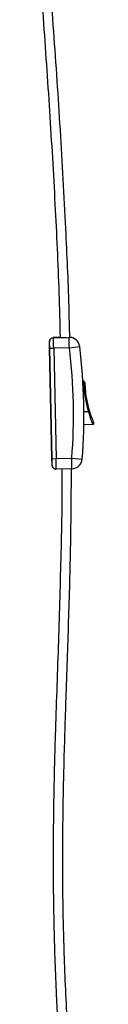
# Model space of a CAD drawing. Header units: millimetres. Extents: x -560 to 65, y -1363 to 525.
# Tile 5 of 6: x 4 to 35, y -891 to -419. Entities that reach past the tile are written whole.
import ezdxf

# ---------------------------------------------------------------- set-up
doc = ezdxf.new("R2010")
doc.units = ezdxf.units.MM

msp = doc.modelspace()

# ---------------------------------------------------------------- linework, layer by layer
at = {"color": 8, "linetype": 'Continuous', "lineweight": 25}
for p, q in [((22.11, -571.1), (22.09, -571.09)), ((12.63, -573.33), (12.63, -573.31)), ((29.53, -598.03), (29.01, -598.04)), ((31.44, -606.81), (29.21, -606.86))]:
    msp.add_line(p, q, dxfattribs=at)
at = {"color": 7, "linetype": 'Continuous', "lineweight": 25}
for p, q in [((12.63, -573.31), (12.59, -573.29)), ((12.59, -573.5), (12.64, -576.29)), ((12.71, -576.31), (12.63, -573.33)), ((17.79, -571.18), (14.54, -571.25)), ((14.54, -571.25), (14.59, -571.26)), ((14.59, -571.26), (22.11, -571.1)), ((17.49, -571.19), (20.69, -571.13)), ((17.49, -571.19), (17.49, -571.19)), ((22.23, -576.1), (27.18, -575.48)), ((23.47, -571.26), (23.43, -571.24)), ((12.64, -576.29), (13.8, -629.28)), ((12.71, -576.31), (14.71, -576.27)), ((13.87, -629.3), (12.71, -576.31)), ((22.23, -576.1), (14.71, -576.27)), ((14.71, -576.27), (15.87, -629.25)), ((29.14, -592.07), (28.72, -592.08)), ((29.52, -592.24), (29.52, -592.23)), ((29.53, -598.03), (30.03, -597.97)), ((31.44, -606.81), (31.92, -606.66)), ((29.17, -612.82), (33.48, -612.73)), ((13.87, -629.3), (15.87, -629.25)), ((13.92, -632.15), (13.87, -629.3)), ((13.88, -632.28), (13.92, -632.29)), ((15.87, -629.25), (23.39, -629.09)), ((23.39, -629.09), (28.36, -629.48)), ((15.38, -634.17), (15.42, -634.18)), ((15.42, -634.18), (15.97, -634.22)), ((23.49, -634.08), (15.97, -634.25))]:
    msp.add_line(p, q, dxfattribs=at)
at = {"color": 7, "linetype": 'Continuous', "lineweight": 25, "flags": 128}
for points in [[(23.43, -571.24), (22.98, -571.15), (22.44, -571.09)], [(17.49, -571.19), (17.65, -571.19), (17.76, -571.19)], [(15.42, -634.18), (15.58, -634.22), (15.97, -634.25)]]:
    msp.add_lwpolyline(points, dxfattribs=at)
at = {"color": 8, "linetype": 'Continuous', "lineweight": 25, "flags": 128}
for points in [[(12.59, -573.29), (12.59, -573.35), (12.59, -573.5)], [(13.92, -632.29), (13.93, -632.24), (13.92, -632.15)]]:
    msp.add_lwpolyline(points, dxfattribs=at)
at = {"color": 7, "linetype": 'Continuous', "lineweight": 25}
for centre, radius, start, end in [((22.22, -576.1), 5, 7.0799, 91.2558), ((14.59, -573.25), 2, 91.256, 181.2558), ((14.63, -573.26), 2, 91.256, 181.2558), ((-424.81, -584.65), 439.6, 1.0929, 1.7451), ((-417.29, -584.49), 439.6, 1.0929, 1.7451), ((-236.93, -608.28), 266.14, 355.4315, 7.08), ((-236.92, -608.29), 261.14, 355.4315, 7.08), ((29.16, -592.57), 0.5, 42.6314, 91.2559), ((78.1, -592.06), 48.93, 187.0039, 197.5401), ((78.1, -592.06), 48.43, 187.0039, 197.5401), ((277.52, -624.25), 263.76, 181.0929, 181.7451), ((15.88, -632.24), 2, 181.2556, 255.4833), ((-420.99, -640.08), 437, 0.7647, 1.4197), ((-413.47, -639.92), 437, 0.7647, 1.4197), ((23.38, -629.08), 5, 271.256, 355.4316)]:
    msp.add_arc(centre, radius, start, end, dxfattribs=at)
at = {"color": 8, "linetype": 'Continuous', "lineweight": 25}
msp.add_arc((15.92, -632.25), 2, 181.2556, 255.4833, dxfattribs=at)
at = {"color": 7, "linetype": 'Continuous', "lineweight": 25}
for points, knots in [([(22.44, -571.17), (22.32, -566.18), (21.92, -548.77), (20.44, -515.6), (18.02, -471.69), (14.8, -424.45), (11.6, -381.81), (9.5, -354.9), (8.63, -343.72)], [0, 0, 0, 0, 0.06562, 0.22881, 0.436581, 0.644375, 0.852194, 1, 1, 1, 1]), ([(4.22, -346.55), (4.91, -355.45), (6.76, -379.24), (9.68, -417.92), (12.8, -462.61), (15.36, -506.56), (17.1, -542.74), (17.62, -564), (17.79, -571.11)], [0, 0, 0, 0, 0.119255, 0.318434, 0.517625, 0.716787, 0.905336, 1, 1, 1, 1]), ([(12.72, -572.53), (12.69, -572.62), (12.63, -572.78), (12.6, -572.99), (12.59, -573.13), (12.59, -573.19), (12.59, -573.23), (12.58, -573.27), (12.58, -573.33), (12.59, -573.44), (12.59, -573.51)], [0, 0, 0, 0, 0.165805, 0.308384, 0.37945, 0.419833, 0.456987, 0.515359, 0.655307, 1, 1, 1, 1]), ([(29.53, -598.03), (29.49, -597.64), (29.45, -597.25), (29.4, -596.68), (29.38, -596.5), (29.35, -596.12), (29.33, -595.94), (29.29, -595.39), (29.27, -595.05), (29.23, -594.4), (29.21, -594.1), (29.19, -593.55), (29.18, -593.3), (29.17, -592.97), (29.17, -592.87), (29.16, -592.68), (29.16, -592.6), (29.15, -592.38), (29.15, -592.26), (29.15, -592.11), (29.15, -592.07), (29.14, -592.07)], [0, 0, 0, 0, 0.125, 0.125, 0.1875, 0.1875, 0.25, 0.25, 0.375, 0.375, 0.5, 0.5, 0.625, 0.625, 0.6875, 0.6875, 0.75, 0.75, 0.875, 0.875, 1, 1, 1, 1]), ([(29.66, -592.56), (29.66, -592.56), (29.66, -592.6), (29.66, -592.74), (29.66, -592.84), (29.67, -593.11), (29.68, -593.28), (29.69, -593.67), (29.7, -593.89), (29.72, -594.39), (29.73, -594.67), (29.77, -595.26), (29.79, -595.57), (29.83, -596.06), (29.85, -596.23), (29.88, -596.57), (29.89, -596.74), (29.95, -597.26), (29.99, -597.61), (30.03, -597.97)], [0, 0, 0, 0, 0.125, 0.125, 0.25, 0.25, 0.375, 0.375, 0.5, 0.5, 0.625, 0.625, 0.75, 0.75, 0.8125, 0.8125, 0.875, 0.875, 1, 1, 1, 1]), ([(31.92, -606.66), (31.99, -606.86), (32.25, -607.69), (32.74, -609.08), (33.29, -610.47), (33.64, -611.29), (33.72, -611.47), (33.72, -611.48)], [0, 0, 0, 0, 0.1024213, 0.4125563, 0.7054919, 0.9801818, 1, 1, 1, 1]), ([(33.48, -612.72), (33.51, -612.72), (33.61, -612.73), (33.75, -612.67), (33.88, -612.56), (33.96, -612.44), (34, -612.32), (34, -612.23), (34, -612.15), (33.99, -612.1), (33.98, -612.07), (33.97, -612.06), (33.97, -612.04), (33.95, -612.01), (33.91, -611.92), (33.84, -611.76), (33.74, -611.52), (33.72, -611.48)], [0, 0, 0, 0, 0.02957, 0.083886, 0.136726, 0.178831, 0.214248, 0.244001, 0.267807, 0.283785, 0.294184, 0.305526, 0.324221, 0.368745, 0.566978, 0.937026, 1, 1, 1, 1]), ([(13.87, -632.07), (13.87, -632.16), (13.88, -632.25), (13.88, -632.36), (13.89, -632.47), (13.92, -632.66), (13.96, -632.86), (14.03, -632.98), (14.05, -633.02)], [0, 0, 0, 0, 0.496354, 0.592851, 0.637511, 0.746715, 0.924232, 1, 1, 1, 1]), ([(14.05, -633.02), (14.09, -633.12), (14.21, -633.38), (14.55, -633.77), (14.98, -634.05), (15.28, -634.14), (15.38, -634.17)], [0, 0, 0, 0, 0.176879, 0.46917, 0.839527, 1, 1, 1, 1]), ([(18.65, -634.08), (18.65, -634.28), (18.76, -648.63), (18.15, -677.11), (16.93, -719.44), (15.5, -758.19), (14.6, -793.39), (14.33, -825.05), (14.76, -856.69), (15.71, -881.96), (16.7, -900.89), (17.47, -913.47), (18.32, -925.8), (19.21, -937.58), (19.96, -946.62), (20.53, -953.22), (20.94, -957.94), (21.43, -963.3), (22.01, -969.47), (22.69, -976.51), (23.44, -984.03), (24.26, -991.98), (25.15, -1000.33), (26.16, -1009.5), (27.29, -1019.53), (28.57, -1030.49), (29.66, -1039.58), (30.34, -1045.01), (30.52, -1046.48)], [0, 0, 0, 0, 0.001508, 0.10401, 0.206396, 0.308628, 0.385211, 0.461692, 0.538125, 0.614529, 0.645086, 0.675647, 0.706036, 0.734859, 0.761536, 0.771949, 0.783049, 0.796056, 0.811064, 0.828183, 0.847543, 0.866037, 0.886398, 0.90875, 0.933234, 0.960004, 0.989235, 1, 1, 1, 1]), ([(35.1, -1045.89), (34.99, -1044.99), (34.44, -1040.63), (33.53, -1033.07), (32.4, -1023.49), (31.39, -1014.72), (30.49, -1006.69), (29.66, -999.01), (28.88, -991.7), (28.17, -984.81), (27.55, -978.75), (26.58, -968.87), (25.26, -954.65), (23.25, -930.64), (21.23, -901.17), (19.7, -867.69), (19.01, -835.38), (19.06, -804.29), (19.7, -773.18), (20.78, -740.08), (22.01, -704.97), (23.01, -668.99), (23.17, -645.36), (23.25, -634.13)], [0, 0, 0, 0, 0.006627, 0.032172, 0.05561, 0.077075, 0.096689, 0.114557, 0.133507, 0.150305, 0.165071, 0.177935, 0.222693, 0.2692, 0.353363, 0.437546, 0.512722, 0.58795, 0.663257, 0.738637, 0.828475, 0.918415, 1, 1, 1, 1])]:
    msp.add_open_spline(points, degree=3, knots=knots, dxfattribs=at)
at = {"color": 8, "linetype": 'Continuous', "lineweight": 25}
msp.add_open_spline([(33.48, -612.65), (33.49, -612.67), (33.51, -612.71), (33.28, -612.15), (32.86, -611.06), (32.28, -609.46), (31.78, -607.95), (31.51, -607.04), (31.44, -606.81)], degree=3, knots=[0, 0, 0, 0, 0.099138, 0.292044, 0.490161, 0.701591, 0.92584, 1, 1, 1, 1], dxfattribs=at)

doc.saveas('drawing.dxf')
